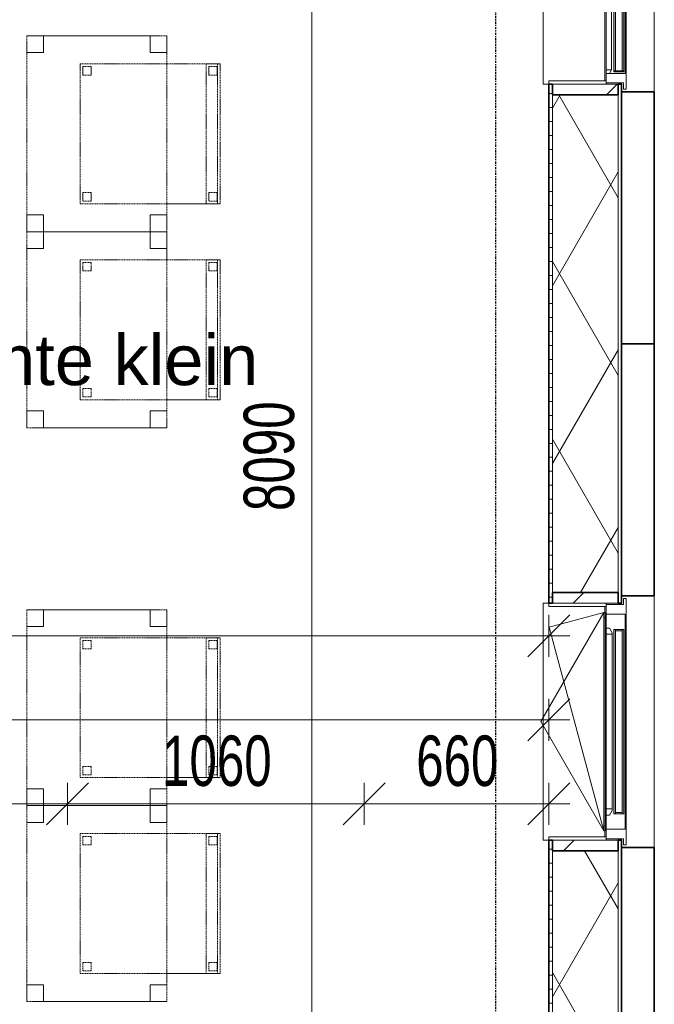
# Model space of a CAD drawing. Header units: millimetres. Extents: x -80560 to 110805, y -11020 to 52719.
# Tile 135 of 145: x 70994 to 73261, y 41840 to 45358. Entities that reach past the tile are written whole.
import ezdxf

# ---------------------------------------------------------------- set-up
doc = ezdxf.new("R2010")
doc.units = ezdxf.units.MM
doc.linetypes.add('CENTER2', pattern=[20, 8, -4, 4, -4])
doc.linetypes.add('DASHED2', pattern=[6, 4, -2])
for name, color, linetype, lineweight in [('A-ANNO-DIMS', 211, 'Continuous', 9), ('A-ANNO-DIMS-100', 211, 'Continuous', 9), ('A-AREA-IDEN', 2, 'Continuous', 9), ('A-FLOR', 192, 'Continuous', 18), ('A-GENM', 13, 'Continuous', 18), ('A-GLAZ', 151, 'Continuous', 18), ('A-GLAZ-SILL', 1, 'Continuous', 18), ('A-WALL', 113, 'Continuous', 35), ('A-WALL-PATT', 111, 'Continuous', 35), ('I-FURN', 30, 'Continuous', 18), ('S-GRID', 1, 'Continuous', 9)]:
    doc.layers.add(name, color=color, linetype=linetype, lineweight=lineweight)
doc.styles.add('Arial', font='arial.ttf', dxfattribs={"height": 180})
doc.styles.add('Arial_5', font='arial.ttf', dxfattribs={"width": 0.7, "height": 180})
doc.dimstyles.new('n3o_1_8', dxfattribs={"dimscale": 304.8, "dimtxt": 183.646692, "dimasz": 0.492126, "dimexe": 0.246063, "dimexo": 0.0625, "dimgap": 0.032808, "dimtad": 1, "dimdec": 0, "dimdsep": 46, "dimtxsty": 'Arial_5', "dimblk1": 'OBLIQUE', "dimblk2": 'OBLIQUE', "dimsah": 1, "dimcen": 0.09, "dimdle": 0.246063, "dimazin": 0, "dimtfac": 1, "dimtdec": 4, "dimtix": 1, "dimtmove": 0, "dimatfit": 3, "dimfxl": 0.246063, "dimfxlon": 1, "dimtvp": 1, "dimtolj": 1, "dimtzin": 0, "dimarcsym": 2})
doc.dimstyles.new('n3o_1_8_3', dxfattribs={"dimscale": 304.8, "dimtxt": 183.646692, "dimasz": 0.492126, "dimexe": 0.246063, "dimexo": 0.0625, "dimgap": 0.032808, "dimtad": 1, "dimdec": 0, "dimdsep": 46, "dimtxsty": 'Arial_5', "dimblk1": 'OBLIQUE', "dimblk2": 'OBLIQUE', "dimsah": 1, "dimcen": 0.09, "dimdle": 0.246063, "dimazin": 0, "dimtfac": 1, "dimtdec": 4, "dimtix": 1, "dimtmove": 0, "dimatfit": 3, "dimfxl": 0.246063, "dimfxlon": 1, "dimtvp": 1, "dimtolj": 1, "dimtzin": 0, "dimarcsym": 2})
pattern_1 = [(45, (0, 0), (-141.42136, 141.42136), [])]

# ---------------------------------------------------------------- blocks, each defined once
blk = doc.blocks.new('merk 1800 vast glas - std-31563602-DO_03 derde verdieping')
at = {"layer": 'A-GLAZ'}
for p, q in [((-812, 0), (-890, 0)), ((-890, 0), (-890, -10)), ((-812, -4), (-812, 0)), ((890, 0), (812, 0)), ((812, 0), (812, -4)), ((890, -10), (890, 0)), ((-890, -10), (-868, -10)), ((-868, -10), (-868, -72)), ((-834, -72), (-834, -4)), ((-834, -4), (-812, -4)), ((812, -4), (834, -4)), ((834, -4), (834, -72)), ((868, -72), (868, -10)), ((868, -10), (890, -10)), ((-868, -72), (-834, -72)), ((834, -72), (868, -72))]:
    blk.add_line(p, q, dxfattribs=at)
at = {"layer": 'A-GLAZ-SILL'}
for p, q in [((812, 0), (-812, 0)), ((812, -4), (-812, -4))]:
    blk.add_line(p, q, dxfattribs=at)
blk = doc.blocks.new('merk 900 draaikiep - std-30819372-DO_03 derde verdieping')
at = {"layer": 'A-GLAZ'}
for p, q in [((-362, 0), (-440, 0)), ((-440, 0), (-440, -10)), ((-362, -4), (-362, 0)), ((440, 0), (362, 0)), ((362, 0), (362, -4)), ((440, -10), (440, 0)), ((-440, -10), (-418, -10)), ((-418, -10), (-418, -72)), ((-384, -72), (-384, -4)), ((-384, -4), (-362, -4)), ((362, -4), (384, -4)), ((384, -4), (384, -72)), ((418, -72), (418, -10)), ((418, -10), (440, -10)), ((-418, -72), (-384, -72)), ((384, -72), (418, -72))]:
    blk.add_line(p, q, dxfattribs=at)
at = {"layer": 'A-GLAZ-SILL'}
for p, q in [((362, 0), (-362, 0)), ((362, -4), (-362, -4)), ((-334, -72), (-384, -72)), ((384, -72), (334, -72))]:
    blk.add_line(p, q, dxfattribs=at)
blk = doc.blocks.new('NLRS_41_GM_WPB_spouwlat-SH_generiek_ISR - 235x38-V108-DO_03 derde verdieping')
at = {"layer": 'A-GENM'}
h = blk.add_hatch(dxfattribs=at)
h.set_pattern_fill('FP_62', color=256, style=0, pattern_type=2)
h.set_pattern_definition(pattern_1)
h.paths.add_polyline_path([(48237, 45089), (48237, 45127), (48002, 45127), (48002, 45089), (48117, 45089)], flags=0)
for p, q in [((48002, 45127), (48002, 45089)), ((48237, 45127), (48002, 45127)), ((48237, 45089), (48237, 45127)), ((48002, 45089), (48237, 45089))]:
    blk.add_line(p, q, dxfattribs=at)
blk = doc.blocks.new('41_dagkanten_SH_generiek_ISR - 12x204_5-V111-DO_03 derde verdieping')
at = {"layer": 'A-GENM'}
for p, q in [((48194, 45139), (47989.5, 45139)), ((47989.5, 45139), (47989.5, 45127)), ((48194, 45127), (48194, 45132)), ((47989.5, 45127), (48194, 45127))]:
    blk.add_line(p, q, dxfattribs=at)
blk = doc.blocks.new('NLRS_41_GM_WPB_spouwlat-SH_generiek_ISR - 235x38-V112-DO_03 derde verdieping')
at = {"layer": 'A-GENM'}
h = blk.add_hatch(dxfattribs=at)
h.set_pattern_fill('FP_62', color=256, style=0, pattern_type=2)
h.set_pattern_definition(pattern_1)
h.paths.add_polyline_path([(48237, 42389), (48237, 42427), (48002, 42427), (48002, 42389), (48117, 42389)], flags=0)
for p, q in [((48002, 42427), (48002, 42389)), ((48237, 42427), (48002, 42427)), ((48237, 42389), (48237, 42427)), ((48002, 42389), (48237, 42389))]:
    blk.add_line(p, q, dxfattribs=at)
blk = doc.blocks.new('NLRS_41_GM_WPB_spouwlat-SH_generiek_ISR - 235x38-V113-DO_03 derde verdieping')
at = {"layer": 'A-GENM'}
h = blk.add_hatch(dxfattribs=at)
h.set_pattern_fill('FP_62', color=256, style=0, pattern_type=2)
h.set_pattern_definition(pattern_1)
h.paths.add_polyline_path([(48237, 43273), (48237, 43311), (48002, 43311), (48002, 43273), (48117, 43273)], flags=0)
for p, q in [((48002, 43311), (48002, 43273)), ((48237, 43311), (48002, 43311)), ((48237, 43273), (48237, 43311)), ((48002, 43273), (48237, 43273))]:
    blk.add_line(p, q, dxfattribs=at)
blk = doc.blocks.new('41_dagkanten_SH_generiek_ISR - 12x204_5-V114-DO_03 derde verdieping')
at = {"layer": 'A-GENM'}
for p, q in [((48194, 43273), (47989.5, 43273)), ((47989.5, 43273), (47989.5, 43261)), ((48194, 43268), (48194, 43273)), ((47989.5, 43261), (48194, 43261))]:
    blk.add_line(p, q, dxfattribs=at)
blk = doc.blocks.new('41_dagkanten_SH_generiek_ISR - 12x204_5-V115-DO_03 derde verdieping')
at = {"layer": 'A-GENM'}
for p, q in [((48194, 42439), (47989.5, 42439)), ((47989.5, 42439), (47989.5, 42427)), ((47989.5, 42427), (48194, 42427)), ((48194, 42427), (48194, 42432))]:
    blk.add_line(p, q, dxfattribs=at)
blk = doc.blocks.new('82_tafel1 - tafel 500x700 2-30673039-DO_03 derde verdieping')
at = {"layer": 'I-FURN', "linetype": 'DASHED2'}
for p, q in [((350, 250), (-350, 250)), ((-350, 250), (-350, -250)), ((350, 250), (-350, 250)), ((-350, 250), (-350, -250)), ((-350, 250), (-350, 190)), ((-290, 250), (-350, 250)), ((-290, 190), (-290, 250)), ((-290, 250), (290, 250)), ((-290, 250), (-290, 190)), ((290, 250), (290, 190)), ((290, 190), (290, 250)), ((350, 250), (290, 250)), ((350, -250), (350, 250)), ((350, -250), (350, 250)), ((350, 190), (350, 250)), ((-350, -190), (-350, 190)), ((-350, 190), (-290, 190)), ((-290, 190), (-350, 190)), ((290, 190), (350, 190)), ((350, 190), (290, 190)), ((350, 190), (350, -190)), ((-290, -190), (-350, -190)), ((-350, -190), (-290, -190)), ((-350, -190), (-350, -250)), ((-290, -250), (-290, -190)), ((-290, -190), (-290, -250)), ((350, -190), (290, -190)), ((290, -190), (290, -250)), ((290, -250), (290, -190)), ((290, -190), (350, -190)), ((350, -250), (350, -190)), ((-350, -250), (350, -250)), ((-350, -250), (350, -250)), ((-350, -250), (-290, -250)), ((290, -250), (-290, -250)), ((290, -250), (350, -250))]:
    blk.add_line(p, q, dxfattribs=at)
blk = doc.blocks.new('82_zitmeubel - stoel 500x500-V257-DO_03 derde verdieping')
at = {"layer": 'I-FURN', "linetype": 'DASHED2'}
for p, q in [((-192.1, -73), (-192.1, 237)), ((-192.1, 237), (-192.1, -73)), ((-192.1, 237), (307.9, 237)), ((-192.1, 237), (307.9, 237)), ((-182.1, 226), (-182.1, 198)), ((-182.1, 198), (-182.1, 226)), ((-153.1, 227), (-181.1, 227)), ((-181.1, 227), (-153.1, 227)), ((-152.1, 198), (-152.1, 226)), ((-152.1, 226), (-152.1, 198)), ((267.9, 226), (267.9, 198)), ((267.9, 198), (267.9, 226)), ((296.9, 227), (268.9, 227)), ((268.9, 227), (296.9, 227)), ((297.9, 198), (297.9, 226)), ((297.9, 226), (297.9, 198)), ((307.9, 237), (307.9, -73)), ((307.9, -73), (307.9, 237)), ((-181.1, 197), (-153.1, 197)), ((-153.1, 197), (-181.1, 197)), ((268.9, 197), (296.9, 197)), ((296.9, 197), (268.9, 197)), ((-192.1, -213), (-192.1, -73)), ((-192.1, -73), (-192.1, -263)), ((307.9, -73), (307.9, -213)), ((307.9, -263), (307.9, -73)), ((-192.1, -254.1), (-192.1, -213)), ((307.9, -213), (-192.1, -213)), ((-182.1, -224), (-182.1, -252)), ((-182.1, -252), (-182.1, -224)), ((-153.1, -223), (-181.1, -223)), ((-181.1, -223), (-153.1, -223)), ((-152.1, -252), (-152.1, -224)), ((-152.1, -224), (-152.1, -252)), ((267.9, -224), (267.9, -252)), ((267.9, -252), (267.9, -224)), ((296.9, -223), (268.9, -223)), ((268.9, -223), (296.9, -223)), ((297.9, -252), (297.9, -224)), ((297.9, -224), (297.9, -252)), ((307.9, -213), (307.9, -254.1)), ((-192.1, -263), (-192.1, -254.1)), ((307.9, -254.1), (-192.1, -254.1)), ((-192.1, -263), (307.9, -263)), ((-192.1, -263), (307.9, -263)), ((-181.1, -253), (-153.1, -253)), ((-153.1, -253), (-181.1, -253)), ((268.9, -253), (296.9, -253)), ((296.9, -253), (268.9, -253)), ((307.9, -254.1), (307.9, -263))]:
    blk.add_line(p, q, dxfattribs=at)
for centre, start, end in [((-181.1, 226), 90, 180), ((-181.1, 226), 135, 180), ((-181.1, 226), 90, 135), ((-153.1, 226), 360, 90), ((-153.1, 226), 60, 90), ((-153.1, 226), 15, 60), ((-153.1, 226), 360, 15), ((268.9, 226), 90, 180), ((268.9, 226), 120, 180), ((268.9, 226), 90, 120), ((296.9, 226), 360, 90), ((296.9, 226), 60, 90), ((296.9, 226), 360, 60), ((-181.1, 198), 180, 270), ((-181.1, 198), 180, 210), ((-181.1, 198), 210, 270), ((-153.1, 198), 270, 315), ((-153.1, 198), 270, 315), ((-153.1, 198), 315, 0), ((-153.1, 198), 315, 0), ((268.9, 198), 180, 270), ((268.9, 198), 180, 195), ((268.9, 198), 195, 270), ((296.9, 198), 270, 360), ((296.9, 198), 270, 345), ((296.9, 198), 345, 360), ((-181.1, -224), 90, 180), ((-181.1, -224), 90, 180), ((-153.1, -224), 0, 90), ((-153.1, -224), 0, 90), ((268.9, -224), 90, 180), ((268.9, -224), 90, 180), ((296.9, -224), 0, 90), ((296.9, -224), 0, 90), ((-181.1, -252), 180, 270), ((-181.1, -252), 180, 210), ((-181.1, -252), 210, 240), ((-181.1, -252), 240, 270), ((-153.1, -252), 270, 0), ((-153.1, -252), 270, 0), ((268.9, -252), 180, 270), ((268.9, -252), 180, 270), ((296.9, -252), 270, 0), ((296.9, -252), 270, 0)]:
    blk.add_arc(centre, 1, start, end, dxfattribs=at)
blk = doc.blocks.new('82_zitmeubel - stoel 500x500-V258-DO_03 derde verdieping')
at = {"layer": 'I-FURN', "linetype": 'DASHED2'}
for p, q in [((-192.1, -73), (-192.1, 237)), ((-192.1, 237), (-192.1, -73)), ((-192.1, 237), (307.9, 237)), ((-192.1, 237), (307.9, 237)), ((-182.1, 226), (-182.1, 198)), ((-182.1, 198), (-182.1, 226)), ((-153.1, 227), (-181.1, 227)), ((-181.1, 227), (-153.1, 227)), ((-152.1, 198), (-152.1, 226)), ((-152.1, 226), (-152.1, 198)), ((267.9, 226), (267.9, 198)), ((267.9, 198), (267.9, 226)), ((296.9, 227), (268.9, 227)), ((268.9, 227), (296.9, 227)), ((297.9, 198), (297.9, 226)), ((297.9, 226), (297.9, 198)), ((307.9, 237), (307.9, -73)), ((307.9, -73), (307.9, 237)), ((-181.1, 197), (-153.1, 197)), ((-153.1, 197), (-181.1, 197)), ((268.9, 197), (296.9, 197)), ((296.9, 197), (268.9, 197)), ((-192.1, -213), (-192.1, -73)), ((-192.1, -73), (-192.1, -263)), ((307.9, -73), (307.9, -213)), ((307.9, -263), (307.9, -73)), ((-192.1, -254.1), (-192.1, -213)), ((307.9, -213), (-192.1, -213)), ((-182.1, -224), (-182.1, -252)), ((-182.1, -252), (-182.1, -224)), ((-153.1, -223), (-181.1, -223)), ((-181.1, -223), (-153.1, -223)), ((-152.1, -252), (-152.1, -224)), ((-152.1, -224), (-152.1, -252)), ((267.9, -224), (267.9, -252)), ((267.9, -252), (267.9, -224)), ((296.9, -223), (268.9, -223)), ((268.9, -223), (296.9, -223)), ((297.9, -252), (297.9, -224)), ((297.9, -224), (297.9, -252)), ((307.9, -213), (307.9, -254.1)), ((-192.1, -263), (-192.1, -254.1)), ((307.9, -254.1), (-192.1, -254.1)), ((-192.1, -263), (307.9, -263)), ((-192.1, -263), (307.9, -263)), ((-181.1, -253), (-153.1, -253)), ((-153.1, -253), (-181.1, -253)), ((268.9, -253), (296.9, -253)), ((296.9, -253), (268.9, -253)), ((307.9, -254.1), (307.9, -263))]:
    blk.add_line(p, q, dxfattribs=at)
for centre, start, end in [((-181.1, 226), 90, 180), ((-181.1, 226), 135, 180), ((-181.1, 226), 90, 135), ((-153.1, 226), 360, 90), ((-153.1, 226), 15, 90), ((-153.1, 226), 360, 15), ((268.9, 226), 90, 180), ((268.9, 226), 90, 165), ((268.9, 226), 165, 180), ((296.9, 226), 360, 90), ((296.9, 226), 45, 90), ((296.9, 226), 15, 45), ((296.9, 226), 360, 15), ((-181.1, 198), 180, 270), ((-181.1, 198), 180, 195), ((-181.1, 198), 195, 240), ((-181.1, 198), 240, 270), ((-153.1, 198), 270, 0), ((-153.1, 198), 270, 300), ((-153.1, 198), 300, 0), ((268.9, 198), 180, 225), ((268.9, 198), 180, 240), ((268.9, 198), 225, 270), ((268.9, 198), 240, 270), ((296.9, 198), 270, 360), ((296.9, 198), 270, 300), ((296.9, 198), 300, 345), ((296.9, 198), 345, 360), ((-181.1, -224), 90, 180), ((-181.1, -224), 90, 180), ((-153.1, -224), 0, 90), ((-153.1, -224), 0, 90), ((268.9, -224), 90, 180), ((268.9, -224), 90, 180), ((296.9, -224), 0, 90), ((296.9, -224), 0, 90), ((-181.1, -252), 180, 270), ((-181.1, -252), 180, 270), ((-153.1, -252), 270, 0), ((-153.1, -252), 270, 0), ((268.9, -252), 180, 270), ((268.9, -252), 180, 270), ((296.9, -252), 270, 0), ((296.9, -252), 270, 285), ((296.9, -252), 285, 315), ((296.9, -252), 315, 0)]:
    blk.add_arc(centre, 1, start, end, dxfattribs=at)
blk = doc.blocks.new('82_zitmeubel - stoel 500x500-V261-DO_03 derde verdieping')
at = {"layer": 'I-FURN', "linetype": 'DASHED2'}
for p, q in [((-192.1, -73), (-192.1, 237)), ((-192.1, 237), (-192.1, -73)), ((-192.1, 237), (307.9, 237)), ((-192.1, 237), (307.9, 237)), ((-182.1, 226), (-182.1, 198)), ((-182.1, 198), (-182.1, 226)), ((-153.1, 227), (-181.1, 227)), ((-181.1, 227), (-153.1, 227)), ((-152.1, 198), (-152.1, 226)), ((-152.1, 226), (-152.1, 198)), ((267.9, 226), (267.9, 198)), ((267.9, 198), (267.9, 226)), ((296.9, 227), (268.9, 227)), ((268.9, 227), (296.9, 227)), ((297.9, 198), (297.9, 226)), ((297.9, 226), (297.9, 198)), ((307.9, 237), (307.9, -73)), ((307.9, -73), (307.9, 237)), ((-181.1, 197), (-153.1, 197)), ((-153.1, 197), (-181.1, 197)), ((268.9, 197), (296.9, 197)), ((296.9, 197), (268.9, 197)), ((-192.1, -213), (-192.1, -73)), ((-192.1, -73), (-192.1, -263)), ((307.9, -73), (307.9, -213)), ((307.9, -263), (307.9, -73)), ((-192.1, -254.1), (-192.1, -213)), ((307.9, -213), (-192.1, -213)), ((-182.1, -224), (-182.1, -252)), ((-182.1, -252), (-182.1, -224)), ((-153.1, -223), (-181.1, -223)), ((-181.1, -223), (-153.1, -223)), ((-152.1, -252), (-152.1, -224)), ((-152.1, -224), (-152.1, -252)), ((267.9, -224), (267.9, -252)), ((267.9, -252), (267.9, -224)), ((296.9, -223), (268.9, -223)), ((268.9, -223), (296.9, -223)), ((297.9, -252), (297.9, -224)), ((297.9, -224), (297.9, -252)), ((307.9, -213), (307.9, -254.1)), ((-192.1, -263), (-192.1, -254.1)), ((307.9, -254.1), (-192.1, -254.1)), ((-192.1, -263), (307.9, -263)), ((-192.1, -263), (307.9, -263)), ((-181.1, -253), (-153.1, -253)), ((-153.1, -253), (-181.1, -253)), ((268.9, -253), (296.9, -253)), ((296.9, -253), (268.9, -253)), ((307.9, -254.1), (307.9, -263))]:
    blk.add_line(p, q, dxfattribs=at)
for centre, start, end in [((-181.1, 226), 90, 180), ((-181.1, 226), 150, 180), ((-181.1, 226), 90, 150), ((-153.1, 226), 360, 90), ((-153.1, 226), 45, 90), ((-153.1, 226), 360, 45), ((268.9, 226), 90, 165), ((268.9, 226), 90, 180), ((268.9, 226), 165, 180), ((296.9, 226), 15, 90), ((296.9, 226), 360, 90), ((296.9, 226), 360, 15), ((-181.1, 198), 180, 270), ((-181.1, 198), 180, 225), ((-181.1, 198), 225, 255), ((-181.1, 198), 255, 270), ((-153.1, 198), 270, 0), ((-153.1, 198), 270, 0), ((268.9, 198), 180, 270), ((268.9, 198), 180, 270), ((296.9, 198), 270, 330), ((296.9, 198), 270, 300), ((296.9, 198), 300, 360), ((296.9, 198), 330, 360), ((-181.1, -224), 90, 180), ((-181.1, -224), 90, 180), ((-153.1, -224), 0, 90), ((-153.1, -224), 0, 90), ((268.9, -224), 90, 180), ((268.9, -224), 90, 180), ((296.9, -224), 0, 90), ((296.9, -224), 0, 90), ((-181.1, -252), 180, 270), ((-181.1, -252), 180, 270), ((-153.1, -252), 270, 0), ((-153.1, -252), 270, 330), ((-153.1, -252), 330, 0), ((268.9, -252), 180, 270), ((268.9, -252), 180, 225), ((268.9, -252), 225, 270), ((296.9, -252), 270, 0), ((296.9, -252), 270, 0)]:
    blk.add_arc(centre, 1, start, end, dxfattribs=at)
blk = doc.blocks.new('82_zitmeubel - stoel 500x500-V262-DO_03 derde verdieping')
at = {"layer": 'I-FURN', "linetype": 'DASHED2'}
for p, q in [((-192.1, -73), (-192.1, 237)), ((-192.1, 237), (-192.1, -73)), ((-192.1, 237), (307.9, 237)), ((-192.1, 237), (307.9, 237)), ((-182.1, 226), (-182.1, 198)), ((-182.1, 198), (-182.1, 226)), ((-153.1, 227), (-181.1, 227)), ((-181.1, 227), (-153.1, 227)), ((-152.1, 198), (-152.1, 226)), ((-152.1, 226), (-152.1, 198)), ((267.9, 226), (267.9, 198)), ((267.9, 198), (267.9, 226)), ((296.9, 227), (268.9, 227)), ((268.9, 227), (296.9, 227)), ((297.9, 198), (297.9, 226)), ((297.9, 226), (297.9, 198)), ((307.9, 237), (307.9, -73)), ((307.9, -73), (307.9, 237)), ((-181.1, 197), (-153.1, 197)), ((-153.1, 197), (-181.1, 197)), ((268.9, 197), (296.9, 197)), ((296.9, 197), (268.9, 197)), ((-192.1, -213), (-192.1, -73)), ((-192.1, -73), (-192.1, -263)), ((307.9, -73), (307.9, -213)), ((307.9, -263), (307.9, -73)), ((-192.1, -254.1), (-192.1, -213)), ((307.9, -213), (-192.1, -213)), ((-182.1, -224), (-182.1, -252)), ((-182.1, -252), (-182.1, -224)), ((-153.1, -223), (-181.1, -223)), ((-181.1, -223), (-153.1, -223)), ((-152.1, -252), (-152.1, -224)), ((-152.1, -224), (-152.1, -252)), ((267.9, -224), (267.9, -252)), ((267.9, -252), (267.9, -224)), ((296.9, -223), (268.9, -223)), ((268.9, -223), (296.9, -223)), ((297.9, -252), (297.9, -224)), ((297.9, -224), (297.9, -252)), ((307.9, -213), (307.9, -254.1)), ((-192.1, -263), (-192.1, -254.1)), ((307.9, -254.1), (-192.1, -254.1)), ((-192.1, -263), (307.9, -263)), ((-192.1, -263), (307.9, -263)), ((-181.1, -253), (-153.1, -253)), ((-153.1, -253), (-181.1, -253)), ((268.9, -253), (296.9, -253)), ((296.9, -253), (268.9, -253)), ((307.9, -254.1), (307.9, -263))]:
    blk.add_line(p, q, dxfattribs=at)
for centre, start, end in [((-181.1, 226), 90, 180), ((-181.1, 226), 90, 180), ((-153.1, 226), 360, 90), ((-153.1, 226), 360, 90), ((268.9, 226), 90, 180), ((268.9, 226), 90, 180), ((296.9, 226), 60, 90), ((296.9, 226), 60, 90), ((296.9, 226), 360, 60), ((296.9, 226), 45, 60), ((296.9, 226), 360, 45), ((-181.1, 198), 180, 270), ((-181.1, 198), 180, 270), ((-153.1, 198), 270, 0), ((-153.1, 198), 270, 285), ((-153.1, 198), 285, 0), ((268.9, 198), 180, 270), ((268.9, 198), 180, 270), ((296.9, 198), 270, 360), ((296.9, 198), 270, 360), ((-181.1, -224), 90, 180), ((-181.1, -224), 90, 180), ((-153.1, -224), 0, 90), ((-153.1, -224), 0, 90), ((268.9, -224), 90, 180), ((268.9, -224), 120, 180), ((268.9, -224), 90, 120), ((296.9, -224), 0, 90), ((296.9, -224), 30, 90), ((296.9, -224), 0, 30), ((-181.1, -252), 180, 270), ((-181.1, -252), 180, 270), ((-153.1, -252), 270, 0), ((-153.1, -252), 270, 0), ((268.9, -252), 180, 270), ((268.9, -252), 180, 210), ((268.9, -252), 210, 270), ((296.9, -252), 270, 0), ((296.9, -252), 270, 0)]:
    blk.add_arc(centre, 1, start, end, dxfattribs=at)
blk = doc.blocks.new('31_n3o_RT72_raam binnensponning_771017_v3 - Type 1-33563407-DO_03 derde verdieping')
at = {"layer": 'A-GENM'}
for p, q in [((-372, -72), (-390, -72)), ((-390, -72), (-390, -76)), ((-390, -76), (-372.03, -76)), ((-372.03, -76), (-372, -72)), ((-372, -72), (-372.03, -76)), ((-372.03, -76), (372.03, -76)), ((372, -72), (-372, -72)), ((372.03, -76), (372, -72)), ((390, -72), (372, -72)), ((372, -72), (372.03, -76)), ((372.03, -76), (390, -76)), ((390, -76), (390, -72))]:
    blk.add_line(p, q, dxfattribs=at)
blk = doc.blocks.new('Mobility Plan Swing v2 - Mobility Plan Swing v2-33563420-DO_03 derde verdieping')
at = {"layer": 'A-GENM'}
for p, q in [((-390, 0), (0, 225.2)), ((0, 225.2), (390, 0)), ((-390, 0), (337.7, 195)), ((390, 0), (337.7, 195))]:
    blk.add_line(p, q, dxfattribs=at)
blk = doc.blocks.new('30_n3o_RT72_glas met glaslat - Type 1-33563412-DO_03 derde verdieping')
at = {"layer": 'A-GENM'}
for points in [[(329, -5), (-329, -5), (-329, -11), (329, -11)], [(329, -35), (-329, -35), (-329, -41), (329, -41)]]:
    blk.add_hatch(color=256, dxfattribs=at).paths.add_polyline_path(points, flags=0)
for p, q in [((-0.50292, 0), (0.50292, 0)), ((-329, -11), (-329, -5)), ((-329, -5), (329, -5)), ((329, -11), (-329, -11)), ((-329, -35), (-329, -11)), ((-329, -41), (-329, -35)), ((-329, -35), (329, -35)), ((-325, -11), (-325, -35)), ((325, -35), (325, -11)), ((329, -11), (329, -5)), ((329, -11), (329, -35)), ((329, -41), (329, -35)), ((329, -41), (-329, -41))]:
    blk.add_line(p, q, dxfattribs=at)
blk = doc.blocks.new('DPWP_30_n3o_RT72_glas met glaslat Frame1 - Type 1-33563415-DO_03 derde verdieping')
at = {"layer": 'A-GENM'}
for p, q in [((-334, -15), (-317.317, -5)), ((-334, -27), (-334, -15)), ((-312, -27), (-334, -27)), ((-317.317, -5), (-312, -5)), ((312, -5), (-312, -5)), ((-312, -5), (-312, -27)), ((312, -27), (-312, -27)), ((312, -5), (317.317, -5)), ((312, -27), (312, -5)), ((334, -27), (312, -27)), ((317.317, -5), (334, -15)), ((334, -15), (334, -27))]:
    blk.add_line(p, q, dxfattribs=at)
blk = doc.blocks.new('30_n3o_RT72_glas met glaslat - Type 1-33604115-DO_03 derde verdieping')
at = {"layer": 'A-GENM'}
for points in [[(829, -5), (-829, -5), (-829, -11), (829, -11)], [(829, -35), (-829, -35), (-829, -41), (829, -41)]]:
    blk.add_hatch(color=256, dxfattribs=at).paths.add_polyline_path(points, flags=0)
for p, q in [((829, -5), (-829, -5)), ((-829, -5), (-829, -11)), ((-825, -5), (-829, -5)), ((-829, -5), (-829, -41)), ((-829, -11), (829, -11)), ((829, -35), (-829, -35)), ((-829, -35), (-829, -41)), ((-825, -41), (-825, -5)), ((829, -5), (825, -5)), ((825, -5), (825, -41)), ((829, -11), (829, -5)), ((829, -41), (829, -5)), ((829, -41), (829, -35)), ((-829, -41), (829, -41)), ((-829, -41), (-825, -41)), ((825, -41), (829, -41))]:
    blk.add_line(p, q, dxfattribs=at)
blk = doc.blocks.new('DPWP_30_n3o_RT72_glas met glaslat Frame1 - Type 1-33604118-DO_03 derde verdieping')
at = {"layer": 'A-GENM'}
for p, q in [((-822, -7.8), (-834, -15)), ((-834, -27), (-822, -27)), ((822, -7.8), (-822, -7.8)), ((-822, -7.8), (-822, -27)), ((-822, -27), (-822, -7.8)), ((-822, -27), (822, -27)), ((822, -27), (822, -7.8)), ((834, -15), (822, -7.8)), ((822, -7.8), (822, -27)), ((822, -27), (834, -27))]:
    blk.add_line(p, q, dxfattribs=at)
blk = doc.blocks.new('NLRS_42_GM_ISR_vensterbank_kunststeen-SH_generiek_ISR - 220x20-33891784-DO_03 derde verdieping')
at = {"layer": 'A-GENM'}
for p, q in [((-423, 199.5), (-423, 220)), ((-423, 220), (423, 220)), ((423, 220), (423, 199.5)), ((-390, 0), (-411, 0)), ((411, 0), (390, 0))]:
    blk.add_line(p, q, dxfattribs=at)
blk = doc.blocks.new('NLRS_42_GM_ISR_vensterbank_kunststeen-SH_generiek_ISR - 220x20-33891717-DO_03 derde verdieping')
at = {"layer": 'A-GENM'}
for p, q in [((-873, 199.5), (-873, 220)), ((-873, 220), (873, 220)), ((873, 220), (873, 199.5)), ((861, 0), (-861, 0))]:
    blk.add_line(p, q, dxfattribs=at)
blk = doc.blocks.new('DIMBLOCK200-DO_03 derde verdieping')
at = {"layer": 'A-ANNO-DIMS-100'}
for p, q in [((67344.8, 43156.7), (67419.8, 43231.7)), ((67344.8, 43231.7), (67344.8, 43081.7)), ((67344.8, 43156.7), (67344.8, 43231.7)), ((72884.3, 43156.7), (72959.3, 43231.7)), ((72884.3, 43231.7), (72884.3, 43081.7)), ((72884.3, 43156.7), (72884.3, 43231.7)), ((67344.8, 43156.7), (67269.8, 43081.7)), ((67344.8, 43156.7), (72959.3, 43156.7)), ((72884.3, 43156.7), (72809.3, 43081.7))]:
    blk.add_line(p, q, dxfattribs=at)
at = {"layer": 'A-ANNO-DIMS-100', "color": 0, "insert": (69922.4, 43400.4), "char_height": 180, "width": 461.094, "attachment_point": 1, "line_spacing_factor": 0.941778, "style": 'Arial_5'}
blk.add_mtext('5540', dxfattribs=at)
blk = doc.blocks.new('_Oblique')
at = {"color": 0, "linetype": 'ByBlock', "lineweight": -2}
blk.add_line((-0.5, -0.5), (0.5, 0.5), dxfattribs=at)
blk = doc.blocks.new('DIMBLOCK321-DO_03 derde verdieping')
at = {"layer": 'A-ANNO-DIMS-100'}
for p, q in [((72037.9, 47839.5), (71962.9, 47914.5)), ((72037.9, 47914.5), (72037.9, 39750)), ((72112.9, 47839.5), (71962.9, 47839.5)), ((72037.9, 47839.5), (72112.9, 47764.5)), ((72037.9, 47839.5), (72112.9, 47839.5)), ((72037.9, 39750), (71962.9, 39825)), ((72112.9, 39750), (71962.9, 39750)), ((72037.9, 39750), (72112.9, 39675)), ((72037.9, 39750), (72112.9, 39750))]:
    blk.add_line(p, q, dxfattribs=at)
at = {"layer": 'A-ANNO-DIMS-100', "color": 0, "insert": (71794.2, 43602.6), "char_height": 180, "width": 461.094, "attachment_point": 1, "rotation": 90, "line_spacing_factor": 0.941778, "style": 'Arial_5'}
blk.add_mtext('8090', dxfattribs=at)
blk = doc.blocks.new('DIMBLOCK418-DO_03 derde verdieping')
at = {"layer": 'A-ANNO-DIMS-100'}
for p, q in [((68044.8, 42856.7), (68119.8, 42931.7)), ((68044.8, 42781.7), (68044.8, 42931.7)), ((72884.3, 42856.7), (72959.3, 42931.7)), ((72884.3, 42931.7), (72884.3, 42781.7)), ((72884.3, 42856.7), (72884.3, 42931.7)), ((68044.8, 42856.7), (67969.8, 42781.7)), ((68044.8, 42856.7), (72959.3, 42856.7)), ((68044.8, 42856.7), (68044.8, 42781.7)), ((72884.3, 42856.7), (72809.3, 42781.7))]:
    blk.add_line(p, q, dxfattribs=at)
at = {"layer": 'A-ANNO-DIMS-100', "color": 0, "insert": (70272.4, 43100.4), "char_height": 180, "width": 461.094, "attachment_point": 1, "line_spacing_factor": 0.941778, "style": 'Arial_5'}
blk.add_mtext('4840', dxfattribs=at)
blk = doc.blocks.new('DIMBLOCK527-DO_03 derde verdieping')
at = {"layer": 'A-ANNO-DIMS-100'}
for p, q in [((70114.8, 42556.7), (70189.8, 42631.7)), ((70114.8, 42481.7), (70114.8, 42631.7)), ((71164.8, 42556.7), (71239.8, 42631.7)), ((71164.8, 42481.7), (71164.8, 42631.7)), ((70114.8, 42556.7), (70039.8, 42481.7)), ((70114.8, 42556.7), (71164.8, 42556.7)), ((70114.8, 42556.7), (70114.8, 42481.7)), ((71164.8, 42556.7), (71089.8, 42481.7)), ((71164.8, 42556.7), (71164.8, 42481.7))]:
    blk.add_line(p, q, dxfattribs=at)
at = {"layer": 'A-ANNO-DIMS-100', "color": 0, "insert": (70447.7, 42800.4), "char_height": 180, "width": 461.094, "attachment_point": 1, "line_spacing_factor": 0.941778, "style": 'Arial_5'}
blk.add_mtext('1050', dxfattribs=at)
blk = doc.blocks.new('DIMBLOCK528-DO_03 derde verdieping')
at = {"layer": 'A-ANNO-DIMS-100'}
for p, q in [((71164.8, 42556.7), (71239.8, 42631.7)), ((71164.8, 42481.7), (71164.8, 42631.7)), ((72224.8, 42556.7), (72299.8, 42631.7)), ((72224.8, 42481.7), (72224.8, 42631.7)), ((71164.8, 42556.7), (71089.8, 42481.7)), ((71164.8, 42556.7), (72224.8, 42556.7)), ((71164.8, 42556.7), (71164.8, 42481.7)), ((72224.8, 42556.7), (72149.8, 42481.7)), ((72224.8, 42556.7), (72224.8, 42481.7))]:
    blk.add_line(p, q, dxfattribs=at)
at = {"layer": 'A-ANNO-DIMS-100', "color": 0, "insert": (71502.7, 42800.4), "char_height": 180, "width": 461.094, "attachment_point": 1, "line_spacing_factor": 0.941778, "style": 'Arial_5'}
blk.add_mtext('1060', dxfattribs=at)
blk = doc.blocks.new('DIMBLOCK529-DO_03 derde verdieping')
at = {"layer": 'A-ANNO-DIMS-100'}
for p, q in [((72224.8, 42556.7), (72299.8, 42631.7)), ((72224.8, 42481.7), (72224.8, 42631.7)), ((72884.3, 42556.7), (72959.3, 42631.7)), ((72884.3, 42631.7), (72884.3, 42481.7)), ((72884.3, 42556.7), (72884.3, 42631.7)), ((72224.8, 42556.7), (72149.8, 42481.7)), ((72224.8, 42556.7), (72959.3, 42556.7)), ((72224.8, 42556.7), (72224.8, 42481.7)), ((72884.3, 42556.7), (72809.3, 42481.7))]:
    blk.add_line(p, q, dxfattribs=at)
at = {"layer": 'A-ANNO-DIMS-100', "color": 0, "insert": (72410.5, 42800.4), "char_height": 180, "width": 345.821, "attachment_point": 1, "line_spacing_factor": 0.941778, "style": 'Arial_5'}
blk.add_mtext('660', dxfattribs=at)

msp = doc.modelspace()

# ---------------------------------------------------------------- hatches: boundary and pattern name
at = {"layer": 'A-WALL-PATT', "lineweight": 18}
h = msp.add_hatch(dxfattribs=at)
h.set_pattern_fill('FP_2', color=256, style=0, pattern_type=2)
h.set_pattern_definition([(60, (24894.82, 0), (-274.963, 158.75), []), (120, (24894.82, 0), (-274.963, -158.75), [])])
h.paths.add_polyline_path([(73011.8, 35402), (73131.8, 35402), (73131.8, 37889), (72896.8, 37889), (72896.8, 35402)], flags=0)
h.paths.add_polyline_path([(73011.8, 38811), (73131.8, 38811), (73131.8, 42389), (72896.8, 42389), (72896.8, 38811)], flags=0)
h.paths.add_polyline_path([(73011.8, 43311), (73131.8, 43311), (73131.8, 45089), (72896.8, 45089), (72896.8, 43311)], flags=0)
h.paths.add_polyline_path([(72896.8, 46911), (73131.8, 46911), (73131.8, 48087), (72896.8, 48087), (72896.8, 46914.5)], flags=0)
h = msp.add_hatch(dxfattribs=at)
h.set_pattern_fill('FP_65', color=256, style=0, pattern_type=2)
h.set_pattern_definition([(90, (73143.82, 41744.25), (-50, -5e-14), [])])
h.paths.add_polyline_path([(73131.8, 35637), (73143.8, 35637), (73143.8, 37927), (73131.8, 37927), (73131.8, 36250.1)], flags=0)
h.paths.add_polyline_path([(73131.8, 38773), (73143.8, 38773), (73143.8, 42427), (73131.8, 42427), (73131.8, 38811)], flags=0)
h.paths.add_polyline_path([(73143.8, 43273), (73143.8, 45127), (73131.8, 45127), (73131.8, 43273)], flags=0)
h.paths.add_polyline_path([(73131.8, 46873), (73143.8, 46873), (73143.8, 48099), (73131.8, 48099), (73131.8, 46911)], flags=0)
h = msp.add_hatch(dxfattribs=at)
h.set_pattern_fill('FP_66', color=256, angle=90, style=0, pattern_type=2)
h.set_pattern_definition([(180, (73143.82, 41744.25), (5e-14, -50), [])])
h.paths.add_polyline_path([(72884.3, 35389.5), (72896.8, 35389.5), (72896.8, 37927), (72884.3, 37927), (72884.3, 35583.6)], flags=0)
h.paths.add_polyline_path([(72896.8, 38773), (72896.8, 42427), (72884.3, 42427), (72884.3, 38773)], flags=0)
h.paths.add_polyline_path([(72884.3, 43273), (72896.8, 43273), (72896.8, 45127), (72884.3, 45127), (72884.3, 43581.9)], flags=0)
h.paths.add_polyline_path([(72884.3, 46873), (72896.8, 46873), (72896.8, 47852), (72884.3, 47852), (72884.3, 46914.5)], flags=0)

# ---------------------------------------------------------------- linework, layer by layer
at = {"layer": 'A-FLOR'}
for p, q in [((73260.8, 46900), (73260.8, 45100)), ((73260.8, 43300), (73260.8, 42400))]:
    msp.add_line(p, q, dxfattribs=at)
at = {"layer": 'A-WALL', "lineweight": 18}
for p, q in [((73131.8, 45132), (73131.8, 45127)), ((73143.8, 45132), (73143.8, 45127)), ((72896.8, 43311), (72896.8, 45089)), ((73131.8, 43311), (73131.8, 45089)), ((73131.8, 43273), (73131.8, 43268)), ((73143.8, 43273), (73143.8, 43268)), ((73131.8, 42432), (73131.8, 42427)), ((73143.8, 42432), (73143.8, 42427)), ((72896.8, 38811), (72896.8, 42389)), ((73131.8, 38811), (73131.8, 42389))]:
    msp.add_line(p, q, dxfattribs=at)
at = {"layer": 'A-WALL'}
for p, q in [((72884.3, 45127), (72884.3, 43273)), ((72896.8, 45127), (72884.3, 45127)), ((72896.8, 45089), (72896.8, 45127)), ((73143.8, 45127), (73131.8, 45127)), ((73131.8, 45127), (73131.8, 45089)), ((73143.8, 43273), (73143.8, 45127)), ((73260.8, 45100), (73143.8, 45100)), ((73260.8, 43300), (73260.8, 45100)), ((73131.8, 45089), (72896.8, 45089)), ((73143.8, 44200), (73260.8, 44200)), ((72896.8, 43273), (72896.8, 43311)), ((72896.8, 43311), (73131.8, 43311)), ((73131.8, 43311), (73131.8, 43273)), ((73143.8, 43300), (73260.8, 43300)), ((72884.3, 43273), (72896.8, 43273)), ((73131.8, 43273), (73143.8, 43273)), ((72884.3, 42427), (72884.3, 38773)), ((72896.8, 42427), (72884.3, 42427)), ((72896.8, 42389), (72896.8, 42427)), ((73143.8, 42427), (73131.8, 42427)), ((73131.8, 42427), (73131.8, 42389)), ((73143.8, 38773), (73143.8, 42427)), ((73131.8, 42389), (72896.8, 42389)), ((73260.8, 42400), (73143.8, 42400)), ((73260.8, 38800), (73260.8, 42400))]:
    msp.add_line(p, q, dxfattribs=at)
at = {"layer": 'S-GRID', "linetype": 'CENTER2', "lineweight": 25}
msp.add_line((72694.8, 4383.3), (72694.8, 52119.1), dxfattribs=at)

# ---------------------------------------------------------------- block references
at = {"layer": 'A-GENM'}
for name, p, rotation in [('NLRS_42_GM_ISR_vensterbank_kunststeen-SH_generiek_ISR - 220x20-33891717-DO_03 derde verdieping', (73083.8, 46000), 89.9999999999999), ('DPWP_30_n3o_RT72_glas met glaslat Frame1 - Type 1-33604118-DO_03 derde verdieping', (73115.8, 46000), 270.0000000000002), ('30_n3o_RT72_glas met glaslat - Type 1-33604115-DO_03 derde verdieping', (73156.8, 46000), 270.0000000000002), ('NLRS_42_GM_ISR_vensterbank_kunststeen-SH_generiek_ISR - 220x20-33891784-DO_03 derde verdieping', (73083.8, 42850), 89.9999999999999), ('Mobility Plan Swing v2 - Mobility Plan Swing v2-33563420-DO_03 derde verdieping', (73080.8, 42850), 90.00000000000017), ('31_n3o_RT72_raam binnensponning_771017_v3 - Type 1-33563407-DO_03 derde verdieping', (73156.8, 42850), 270.0000000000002), ('DPWP_30_n3o_RT72_glas met glaslat Frame1 - Type 1-33563415-DO_03 derde verdieping', (73115.8, 42850), 270.0000000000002), ('30_n3o_RT72_glas met glaslat - Type 1-33563412-DO_03 derde verdieping', (73156.8, 42850), 270.0000000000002)]:
    msp.add_blockref(name, p, dxfattribs=dict(at, rotation=rotation))
for name in ['41_dagkanten_SH_generiek_ISR - 12x204_5-V111-DO_03 derde verdieping', 'NLRS_41_GM_WPB_spouwlat-SH_generiek_ISR - 235x38-V108-DO_03 derde verdieping', 'NLRS_41_GM_WPB_spouwlat-SH_generiek_ISR - 235x38-V113-DO_03 derde verdieping', '41_dagkanten_SH_generiek_ISR - 12x204_5-V114-DO_03 derde verdieping', '41_dagkanten_SH_generiek_ISR - 12x204_5-V115-DO_03 derde verdieping', 'NLRS_41_GM_WPB_spouwlat-SH_generiek_ISR - 235x38-V112-DO_03 derde verdieping']:
    msp.add_blockref(name, (24894.8, 0), dxfattribs=at)
at = {"layer": 'A-GLAZ', "rotation": 270.0000000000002}
for name, p in [('merk 1800 vast glas - std-31563602-DO_03 derde verdieping', (73160.8, 46000)), ('merk 900 draaikiep - std-30819372-DO_03 derde verdieping', (73160.8, 42850))]:
    msp.add_blockref(name, p, dxfattribs=at)
at = {"layer": 'I-FURN', "linetype": 'DASHED2', "rotation": 90.00000000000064}
for name, p in [('82_tafel1 - tafel 500x700 2-30673039-DO_03 derde verdieping', (71269.8, 44950)), ('82_zitmeubel - stoel 500x500-V258-DO_03 derde verdieping', (71446.8, 44892.1)), ('82_tafel1 - tafel 500x700 2-30673039-DO_03 derde verdieping', (71269.8, 44250)), ('82_zitmeubel - stoel 500x500-V257-DO_03 derde verdieping', (71446.8, 44192.1)), ('82_tafel1 - tafel 500x700 2-30673039-DO_03 derde verdieping', (71269.8, 42900)), ('82_zitmeubel - stoel 500x500-V262-DO_03 derde verdieping', (71446.8, 42842.1)), ('82_tafel1 - tafel 500x700 2-30673039-DO_03 derde verdieping', (71269.8, 42200)), ('82_zitmeubel - stoel 500x500-V261-DO_03 derde verdieping', (71446.8, 42142.1))]:
    msp.add_blockref(name, p, dxfattribs=at)

# ---------------------------------------------------------------- texts
at = {"layer": 'A-AREA-IDEN', "insert": (68296.9, 44232.2), "char_height": 180, "width": 4136.707, "attachment_point": 1, "style": 'Arial'}
msp.add_mtext('Algemene onderwijsruimte klein', dxfattribs=at)

# ---------------------------------------------------------------- dimensions: what is measured, and where the dimension line sits
at = {"layer": 'A-ANNO-DIMS'}
dim = msp.add_linear_dim(base=(72037.8590107, 39750), p1=(72112.8590107, 47839.5), p2=(72112.8590107, 39750), angle=90, dimstyle='n3o_1_8_3', override={"dimpost": '<>', "dimfxl": 8089.5}, dxfattribs=at)
dim.commit()
dim.dimension.update_dxf_attribs({"geometry": 'DIMBLOCK321-DO_03 derde verdieping', "text_midpoint": (71935.9558723, 43794.75)})
for base, p1, p2, dimstyle, override, picture, middle in [((72884.3189632, 43156.7133742), (67344.8189632, 43231.7133742), (72884.3189632, 43231.7133742), 'n3o_1_8', {"dimpost": '<>', "dimfxl": 5539.5}, 'DIMBLOCK200-DO_03 derde verdieping', (70114.5689632, 43258.6165125)), ((72884.3189632, 42856.7133742), (68044.8189632, 42781.7133742), (72884.3189632, 42931.7133742), 'n3o_1_8_3', {"dimpost": '<>', "dimfxl": 4841.824062}, 'DIMBLOCK418-DO_03 derde verdieping', (70464.5689632, 42958.6165125)), ((71164.8, 42556.7), (70114.8, 42481.7), (71164.8, 42481.7), 'n3o_1_8_3', {"dimpost": '<>', "dimfxl": 1050}, 'DIMBLOCK527-DO_03 derde verdieping', (70639.8, 42658.6)), ((72224.8, 42556.7), (71164.8, 42481.7), (72224.8, 42481.7), 'n3o_1_8_3', {"dimpost": '<>', "dimfxl": 1060}, 'DIMBLOCK528-DO_03 derde verdieping', (71694.8, 42658.6)), ((72884.3189632, 42556.7133742), (72224.8189632, 42481.7133742), (72884.3189632, 42631.7133742), 'n3o_1_8_3', {"dimpost": '<>', "dimfxl": 676.343293}, 'DIMBLOCK529-DO_03 derde verdieping', (72554.5689632, 42658.6165125))]:
    dim = msp.add_linear_dim(base=base, p1=p1, p2=p2, dimstyle=dimstyle, override=override, dxfattribs=at)
    dim.commit()
    dim.dimension.update_dxf_attribs({"geometry": picture, "text_midpoint": middle})

doc.saveas('drawing.dxf')
